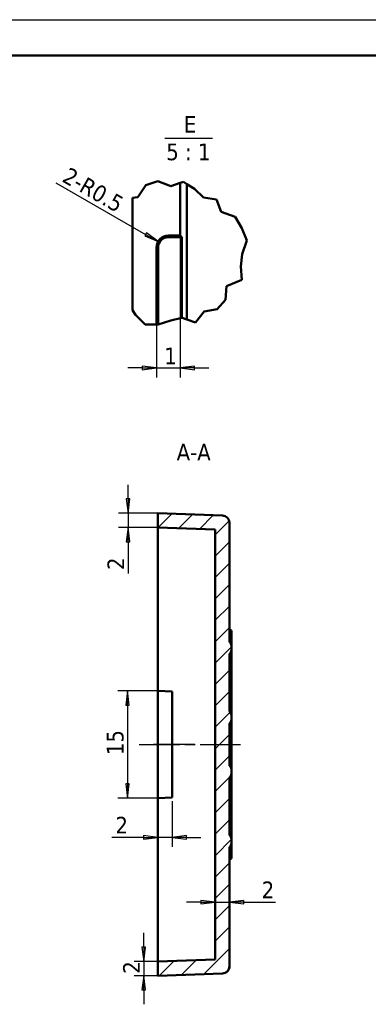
# Model space of a CAD drawing. Header units: millimetres. Extents: x -46 to 288, y -9 to 201.
# Tile 5 of 7: x 143 to 192, y 63 to 201. Entities that reach past the tile are written whole.
import ezdxf

# ---------------------------------------------------------------- set-up
doc = ezdxf.new("R2010")
doc.units = ezdxf.units.MM
doc.linetypes.add('CHAIN', pattern=[0.3543, 0.2362, -0.0295, 0.0591, -0.0295])
for name, color, linetype, lineweight in [('1轮廓实线层', 7, 'Continuous', 50), ('2细线层', 4, 'Continuous', 25), ('剖面线 (ISO)', 7, 'Continuous', 18), ('可见 (ISO)', 7, 'Continuous', 50), ('折线 (ISO)', 7, 'Continuous', 50), ('符号 (ISO)', 7, 'Continuous', 25), ('草图几何图元 (ISO)', 7, 'Continuous', 25)]:
    doc.layers.add(name, color=color, linetype=linetype, lineweight=lineweight)
doc.layers.add('中心线 (ISO)', color=1, linetype='Continuous', lineweight=25, true_color=0xff0000)
doc.styles.add('标签文本 (ISO)', font='tahoma.ttf')
doc.styles.add('注释文本 (ISO)', font='tahoma.ttf')
doc.dimstyles.new('默认 (GB)', dxfattribs={"dimscale": 0.666667, "dimtxt": 3.5, "dimasz": 3, "dimexe": 2, "dimexo": 0, "dimgap": 0.75, "dimtad": 1, "dimrnd": 1e-08, "dimdsep": 46, "dimtxsty": '注释文本 (ISO)', "dimblk": 'Filled-1', "dimcen": 0.09, "dimdle": 10, "dimclrd": 256, "dimclre": 256, "dimclrt": 256, "dimaunit": 1, "dimadec": 3, "dimazin": 2, "dimtfac": 1, "dimtmove": 0, "dimatfit": 3, "dimldrblk": 'Filled-1', "dimfxl": 1, "dimtolj": 1, "dimtzin": 0, "dimlwd": -1, "dimlwe": -1, "dimarcsym": 0})

# ---------------------------------------------------------------- blocks, each defined once
blk = doc.blocks.new('Filled-1')
at = {"color": 0}
for p, q in [((0, 0), (-1, 0.125)), ((-1, 0.125), (-1, -0.125)), ((-1, 0), (0, 0)), ((-1, -0.125), (0, 0))]:
    blk.add_line(p, q, dxfattribs=at)
at = {"color": 0, "flags": 128}
blk.add_lwpolyline([(-1, -0.125), (0, 0), (-1, 0.125), (-1, -0.125)], dxfattribs=at)
at = {"color": 0}
blk.add_solid([(-1, -0.125), (0, 0), (-1, 0.125), (-1, -0.125)], dxfattribs=at)
blk = doc.blocks.new('*D20')
at = {"layer": '2细线层'}
for p, q in [((162.42, 92.17), (162.42, 84.83)), ((164.42, 91.24), (164.42, 84.83)), ((160.42, 86.17), (155.98, 86.17)), ((164.42, 86.17), (162.42, 86.17)), ((166.42, 86.17), (168.42, 86.17))]:
    blk.add_line(p, q, dxfattribs=at)
at = {"layer": 'Defpoints', "color": 0}
for p in [(162.42, 92.17), (164.42, 91.24), (162.42, 86.17)]:
    blk.add_point(p, dxfattribs=at)
at = {"layer": '2细线层', "xscale": 2, "yscale": 2, "zscale": 2}
blk.add_blockref('Filled-1', (162.42, 86.17), dxfattribs=at)
at = {"layer": '2细线层', "xscale": 2, "yscale": 2, "zscale": 2, "rotation": 180}
blk.add_blockref('Filled-1', (164.42, 86.17), dxfattribs=at)
at = {"layer": '2细线层', "insert": (156.48, 89.05), "char_height": 2.333, "attachment_point": 1, "style": '注释文本 (ISO)'}
blk.add_mtext('\\A1;2', dxfattribs=at)
blk = doc.blocks.new('*D21')
at = {"layer": '2细线层'}
for p, q in [((160.44, 70.82), (160.44, 72.82)), ((162.42, 68.82), (159.11, 68.82)), ((160.44, 68.82), (160.44, 66.82)), ((162.42, 66.82), (159.11, 66.82)), ((160.44, 64.82), (160.44, 62.82))]:
    blk.add_line(p, q, dxfattribs=at)
at = {"layer": 'Defpoints', "color": 0}
for p in [(162.42, 68.82), (160.44, 66.82), (162.42, 66.82)]:
    blk.add_point(p, dxfattribs=at)
at = {"layer": '2细线层', "xscale": 2, "yscale": 2, "zscale": 2}
for p, rotation in [((160.44, 68.82), 270), ((160.44, 66.82), 90)]:
    blk.add_blockref('Filled-1', p, dxfattribs=dict(at, rotation=rotation))
at = {"layer": '2细线层', "insert": (157.56, 67.1), "char_height": 2.333, "attachment_point": 1, "rotation": 90, "style": '注释文本 (ISO)'}
blk.add_mtext('\\A1;2', dxfattribs=at)
blk = doc.blocks.new('*D22')
at = {"layer": '2细线层'}
for p, q in [((168.42, 77.11), (166.42, 77.11)), ((170.42, 77.11), (172.42, 77.11)), ((174.42, 77.11), (178.86, 77.11))]:
    blk.add_line(p, q, dxfattribs=at)
at = {"layer": 'Defpoints', "color": 0}
for p in [(170.42, 76.17), (172.42, 77.11), (172.42, 76.49)]:
    blk.add_point(p, dxfattribs=at)
at = {"layer": '2细线层', "xscale": 2, "yscale": 2, "zscale": 2}
blk.add_blockref('Filled-1', (170.42, 77.11), dxfattribs=at)
at = {"layer": '2细线层', "xscale": 2, "yscale": 2, "zscale": 2, "rotation": 180}
blk.add_blockref('Filled-1', (172.42, 77.11), dxfattribs=at)
at = {"layer": '2细线层', "insert": (176.92, 80), "char_height": 2.333, "attachment_point": 1, "style": '注释文本 (ISO)'}
blk.add_mtext('\\A1;2', dxfattribs=at)
blk = doc.blocks.new('*D37')
at = {"layer": '2细线层'}
blk.add_line((148.14, 177.75), (160.7, 170.54), dxfattribs=at)
at = {"layer": 'Defpoints', "color": 0}
for p in [(162.44, 169.54), (163.88, 168.71)]:
    blk.add_point(p, dxfattribs=at)
at = {"layer": '2细线层', "xscale": 2, "yscale": 2, "zscale": 2, "rotation": 330.1449634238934}
blk.add_blockref('Filled-1', (162.44, 169.54), dxfattribs=at)
at = {"layer": '2细线层', "insert": (150.04, 180.04), "char_height": 2.3333, "attachment_point": 1, "rotation": 330.145, "style": '注释文本 (ISO)'}
blk.add_mtext('\\A1;\\fTahoma|b0|i0;\\H2.3333;2-R0.5', dxfattribs=at)
blk = doc.blocks.new('*D44')
at = {"layer": '2细线层'}
for p, q in [((158.25, 133.52), (158.25, 135.52)), ((162.42, 131.52), (156.92, 131.52)), ((158.25, 131.52), (158.25, 129.52)), ((162.42, 129.52), (156.92, 129.52)), ((158.25, 127.52), (158.25, 123.08))]:
    blk.add_line(p, q, dxfattribs=at)
at = {"layer": 'Defpoints', "color": 0}
for p in [(162.42, 131.52), (158.25, 129.52), (162.42, 129.52)]:
    blk.add_point(p, dxfattribs=at)
at = {"layer": '2细线层', "xscale": 2, "yscale": 2, "zscale": 2}
for p, rotation in [((158.25, 131.52), 270), ((158.25, 129.52), 90)]:
    blk.add_blockref('Filled-1', p, dxfattribs=dict(at, rotation=rotation))
at = {"layer": '2细线层', "insert": (155.37, 123.58), "char_height": 2.333, "attachment_point": 1, "rotation": 90, "style": '注释文本 (ISO)'}
blk.add_mtext('\\A1;2', dxfattribs=at)
blk = doc.blocks.new('*D48')
at = {"layer": '2细线层'}
for p, q in [((162.42, 106.67), (156.84, 106.67)), ((158.17, 104.67), (158.17, 93.67)), ((162.42, 91.67), (156.84, 91.67))]:
    blk.add_line(p, q, dxfattribs=at)
at = {"layer": 'Defpoints', "color": 0}
for p in [(162.42, 106.67), (158.17, 91.67), (162.42, 91.67)]:
    blk.add_point(p, dxfattribs=at)
at = {"layer": '2细线层', "xscale": 2, "yscale": 2, "zscale": 2}
for p, rotation in [((158.17, 106.67), 90), ((158.17, 91.67), 270)]:
    blk.add_blockref('Filled-1', p, dxfattribs=dict(at, rotation=rotation))
at = {"layer": '2细线层', "insert": (155.28, 97.68), "char_height": 2.333, "attachment_point": 1, "rotation": 90, "style": '注释文本 (ISO)'}
blk.add_mtext('\\A1;15', dxfattribs=at)
blk = doc.blocks.new('*D50')
at = {"layer": '2细线层'}
for p, q in [((165.55, 170.38), (165.55, 150.52)), ((162.22, 157.92), (162.22, 150.52)), ((160.22, 151.85), (158.22, 151.85)), ((162.22, 151.85), (165.55, 151.85)), ((167.55, 151.85), (169.55, 151.85))]:
    blk.add_line(p, q, dxfattribs=at)
at = {"layer": 'Defpoints', "color": 0}
for p in [(165.55, 170.38), (162.22, 157.92), (165.55, 151.85)]:
    blk.add_point(p, dxfattribs=at)
at = {"layer": '2细线层', "xscale": 2, "yscale": 2, "zscale": 2}
blk.add_blockref('Filled-1', (162.22, 151.85), dxfattribs=at)
at = {"layer": '2细线层', "xscale": 2, "yscale": 2, "zscale": 2, "rotation": 180}
blk.add_blockref('Filled-1', (165.55, 151.85), dxfattribs=at)
at = {"layer": '2细线层', "insert": (163.31, 154.7), "char_height": 2.333, "attachment_point": 1, "style": '注释文本 (ISO)'}
blk.add_mtext('\\A1;1', dxfattribs=at)

msp = doc.modelspace()

# ---------------------------------------------------------------- hatches: boundary and pattern name
at = {"layer": '剖面线 (ISO)'}
h = msp.add_hatch(dxfattribs=at)
h.set_pattern_fill('ANSI31', color=256, scale=16.933333, style=0)
h.set_pattern_definition([(45, (0, 0), (-1.49671, 1.49671), [])])
edge = h.paths.add_edge_path()
edge.add_spline(control_points=[(172.423, 94.5416), (172.4698, 94.5747), (172.5129, 94.6203), (172.5993, 94.7362), (172.6457, 94.8341), (172.7043, 95.02), (172.723, 95.1441), (172.723, 95.2979), (172.7195, 95.3517), (172.7115, 95.4048)], knot_values=[0.20616048, 0.20616048, 0.20616048, 0.20616048, 0.22243303, 0.22243303, 0.24951881, 0.24951881, 0.28089974, 0.28089974, 0.29565074, 0.29565074, 0.29565074, 0.29565074], degree=3, periodic=0)
edge.add_spline(control_points=[(172.7115, 95.4048), (172.7193, 95.4556), (172.723, 95.5069), (172.723, 95.6469), (172.706, 95.7573), (172.6498, 95.9187), (172.6057, 96.0009), (172.5202, 96.1019), (172.4724, 96.144), (172.423, 96.1723)], knot_values=[0.25506125, 0.25506125, 0.25506125, 0.25506125, 0.26915047, 0.26915047, 0.29707637, 0.29707637, 0.32040334, 0.32040334, 0.33675806, 0.33675806, 0.33675806, 0.33675806], degree=3, periodic=0)
edge.add_line((172.423, 96.1723), (172.423, 102.1621))
edge.add_spline(control_points=[(172.423, 102.1621), (172.4724, 102.1905), (172.5202, 102.2325), (172.6057, 102.3335), (172.6498, 102.4157), (172.706, 102.5771), (172.723, 102.6875), (172.723, 102.8275), (172.7193, 102.8788), (172.7115, 102.9296)], knot_values=[0.01991197, 0.01991197, 0.01991197, 0.01991197, 0.03626669, 0.03626669, 0.05959366, 0.05959366, 0.08751957, 0.08751957, 0.10160878, 0.10160878, 0.10160878, 0.10160878], degree=3, periodic=0)
edge.add_spline(control_points=[(172.7115, 102.9296), (172.7195, 102.9828), (172.723, 103.0365), (172.723, 103.1903), (172.7043, 103.3144), (172.6457, 103.5003), (172.5993, 103.5982), (172.5129, 103.7141), (172.4698, 103.7597), (172.423, 103.7928)], knot_values=[0.07581872, 0.07581872, 0.07581872, 0.07581872, 0.09056972, 0.09056972, 0.12195066, 0.12195066, 0.14903643, 0.14903643, 0.16530899, 0.16530899, 0.16530899, 0.16530899], degree=3, periodic=0)
edge.add_line((172.423, 103.7928), (172.423, 111.8621))
edge.add_spline(control_points=[(172.423, 111.8621), (172.4698, 111.8953), (172.5129, 111.9408), (172.5993, 112.0567), (172.6457, 112.1546), (172.7043, 112.3405), (172.723, 112.4646), (172.723, 112.6184), (172.7195, 112.6722), (172.7115, 112.7253)], knot_values=[0.20616048, 0.20616048, 0.20616048, 0.20616048, 0.22243303, 0.22243303, 0.24951881, 0.24951881, 0.28089974, 0.28089974, 0.29565074, 0.29565074, 0.29565074, 0.29565074], degree=3, periodic=0)
edge.add_spline(control_points=[(172.7115, 112.7253), (172.7193, 112.7761), (172.723, 112.8274), (172.723, 112.9674), (172.706, 113.0778), (172.6498, 113.2392), (172.6057, 113.3214), (172.5202, 113.4224), (172.4724, 113.4645), (172.423, 113.4929)], knot_values=[0.25506125, 0.25506125, 0.25506125, 0.25506125, 0.26915047, 0.26915047, 0.29707637, 0.29707637, 0.32040334, 0.32040334, 0.33675806, 0.33675806, 0.33675806, 0.33675806], degree=3, periodic=0)
edge.add_line((172.423, 113.4929), (172.423, 130.2015))
edge.add_ellipse((171.423, 130.2015), major_axis=(0, 1), ratio=1, start_angle=270, end_angle=358)
edge.add_line((171.4579, 131.2009), (162.423, 131.5164))
edge.add_line((162.423, 131.5164), (162.423, 129.5164))
edge.add_line((162.423, 129.5164), (170.423, 129.237))
edge.add_line((170.423, 129.237), (170.423, 69.0975))
edge.add_line((170.423, 69.0975), (162.423, 68.8182))
edge.add_line((162.423, 68.8182), (162.423, 66.8182))
edge.add_line((162.423, 66.8182), (171.4579, 67.1337))
edge.add_spline(control_points=[(171.4579, 67.1337), (171.5731, 67.1377), (171.7022, 67.1663), (171.9197, 67.2564), (172.0428, 67.3387), (172.2174, 67.5132), (172.2996, 67.6364), (172.3941, 67.8644), (172.423, 68.0097), (172.423, 68.1331)], knot_values=[0.0034372, 0.0034372, 0.0034372, 0.0034372, 0.03702403, 0.03702403, 0.07404812, 0.07404812, 0.11107226, 0.11107226, 0.14809646, 0.14809646, 0.14809646, 0.14809646], degree=3, periodic=0)
edge.add_line((172.423, 68.1331), (172.423, 84.8415))
edge.add_spline(control_points=[(172.423, 84.8415), (172.4724, 84.8699), (172.5202, 84.912), (172.6057, 85.013), (172.6498, 85.0952), (172.706, 85.2566), (172.723, 85.367), (172.723, 85.507), (172.7193, 85.5583), (172.7115, 85.6091)], knot_values=[0.01991197, 0.01991197, 0.01991197, 0.01991197, 0.03626669, 0.03626669, 0.05959366, 0.05959366, 0.08751957, 0.08751957, 0.10160878, 0.10160878, 0.10160878, 0.10160878], degree=3, periodic=0)
edge.add_spline(control_points=[(172.7115, 85.6091), (172.7195, 85.6622), (172.723, 85.716), (172.723, 85.8698), (172.7043, 85.9939), (172.6457, 86.1798), (172.5993, 86.2777), (172.5129, 86.3936), (172.4698, 86.4391), (172.423, 86.4723)], knot_values=[0.07581872, 0.07581872, 0.07581872, 0.07581872, 0.09056972, 0.09056972, 0.12195066, 0.12195066, 0.14903643, 0.14903643, 0.16530899, 0.16530899, 0.16530899, 0.16530899], degree=3, periodic=0)
edge.add_line((172.423, 86.4723), (172.423, 94.5416))

# ---------------------------------------------------------------- linework, layer by layer
at = {"layer": '1轮廓实线层'}
msp.add_line((283.3333, 195.5836), (16.6667, 195.5836), dxfattribs=at)
at = {"layer": '2细线层'}
msp.add_line((-8.3021, 200.5774), (288.3271, 200.5774), dxfattribs=at)
at = {"layer": '中心线 (ISO)', "linetype": 'CHAIN', "ltscale": 23.990969}
msp.add_line((159.814, 99.1672), (174.3888, 99.1672), dxfattribs=at)
at = {"layer": '可见 (ISO)'}
for p, q in [((165.5494, 177.7423), (165.5494, 170.379)), ((166.4807, 158.6296), (166.4807, 177.5711)), ((158.8828, 175.6591), (158.8828, 159.9368)), ((163.8828, 170.379), (165.5494, 170.379)), ((165.7822, 170.1462), (163.8828, 170.1462)), ((165.5494, 170.379), (165.7822, 170.1462)), ((165.7822, 170.1462), (165.7822, 158.8576)), ((162.2161, 157.9163), (162.2161, 168.7124)), ((162.4489, 168.7124), (162.4489, 157.9111)), ((171.4579, 131.2009), (162.423, 131.5164)), ((162.423, 131.5164), (162.423, 129.5164)), ((162.423, 129.5164), (170.423, 129.237)), ((162.423, 129.5164), (162.423, 121.5225)), ((172.423, 113.4929), (172.423, 130.2015)), ((170.423, 129.237), (170.423, 69.0975)), ((162.423, 121.5225), (162.423, 106.6672)), ((172.723, 112.8744), (172.723, 114.8275)), ((172.423, 103.7928), (172.423, 111.8621)), ((172.723, 112.7264), (172.723, 112.8744)), ((172.723, 112.5692), (172.723, 112.7264)), ((172.723, 103.0857), (172.723, 112.5692)), ((162.423, 106.6672), (164.423, 106.5974)), ((162.423, 106.1672), (162.423, 106.6672)), ((162.423, 92.1672), (162.423, 106.1672)), ((164.423, 106.5974), (164.423, 91.737)), ((172.423, 96.1723), (172.423, 102.1621)), ((172.723, 102.9285), (172.723, 103.0857)), ((172.723, 102.7806), (172.723, 102.9285)), ((172.723, 101.0478), (172.723, 102.7806)), ((172.723, 97.2866), (172.723, 101.0478)), ((172.723, 95.5538), (172.723, 97.2866)), ((172.723, 95.4059), (172.723, 95.5538)), ((172.723, 95.2487), (172.723, 95.4059)), ((172.723, 85.7652), (172.723, 95.2487)), ((172.423, 86.4723), (172.423, 94.5416)), ((162.423, 91.6672), (162.423, 92.1672)), ((164.423, 91.737), (162.423, 91.6672)), ((162.423, 91.6672), (162.423, 76.9454)), ((172.723, 85.608), (172.723, 85.7652)), ((172.723, 85.46), (172.723, 85.608)), ((172.723, 83.5069), (172.723, 85.46)), ((172.423, 68.1331), (172.423, 84.8415)), ((162.423, 76.9454), (162.423, 70.7978)), ((162.423, 70.7978), (162.423, 68.8182)), ((170.423, 69.0975), (162.423, 68.8182)), ((162.423, 68.8182), (162.423, 66.8182)), ((162.423, 66.8182), (171.4579, 67.1337)), ((171.4579, 67.1335), (162.423, 66.818)), ((162.423, 66.8182), (162.423, 66.818))]:
    msp.add_line(p, q, dxfattribs=at)
for centre, radius, start, end in [((163.8828, 168.7124), 1.6667, 90, 180), ((163.8828, 168.7124), 1.4339, 90, 180), ((171.423, 130.2015), 1, 0, 88), ((172.223, 114.8275), 0.5, 0, 66.421822), ((172.223, 83.5069), 0.5, 293.578178, 0), ((171.423, 68.1329), 1, 272, 0)]:
    msp.add_arc(centre, radius, start, end, dxfattribs=at)
for points, knots in [([(172.7115, 112.7253), (172.7193, 112.7761), (172.723, 112.8274), (172.723, 112.9674), (172.706, 113.0778), (172.6498, 113.2392), (172.6057, 113.3214), (172.5202, 113.4224), (172.4724, 113.4645), (172.423, 113.4929)], [0.2550612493, 0.2550612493, 0.2550612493, 0.2550612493, 0.2691504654, 0.2691504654, 0.2970763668, 0.2970763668, 0.3204033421, 0.3204033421, 0.3367580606, 0.3367580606, 0.3367580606, 0.3367580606]), ([(172.423, 111.8621), (172.4698, 111.8953), (172.5129, 111.9408), (172.5993, 112.0567), (172.6457, 112.1546), (172.7043, 112.3405), (172.723, 112.4646), (172.723, 112.6184), (172.7195, 112.6722), (172.7115, 112.7253)], [0.2061604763, 0.2061604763, 0.2061604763, 0.2061604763, 0.2224330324, 0.2224330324, 0.2495188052, 0.2495188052, 0.2808997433, 0.2808997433, 0.2956507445, 0.2956507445, 0.2956507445, 0.2956507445]), ([(172.723, 112.7264), (172.723, 112.7264), (172.723, 112.7264), (172.7228, 112.7264), (172.7189, 112.726), (172.7115, 112.7253)], [-0.0004364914, -0.0004364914, -0.0004364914, -0.0004364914, 0, 0, 0.0146993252, 0.0146993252, 0.0146993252, 0.0146993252]), ([(172.7115, 102.9296), (172.7195, 102.9828), (172.723, 103.0365), (172.723, 103.1903), (172.7043, 103.3144), (172.6457, 103.5003), (172.5993, 103.5982), (172.5129, 103.7141), (172.4698, 103.7597), (172.423, 103.7928)], [0.0758187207, 0.0758187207, 0.0758187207, 0.0758187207, 0.0905697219, 0.0905697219, 0.12195066, 0.12195066, 0.1490364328, 0.1490364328, 0.1653089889, 0.1653089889, 0.1653089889, 0.1653089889]), ([(172.423, 102.1621), (172.4724, 102.1905), (172.5202, 102.2325), (172.6057, 102.3335), (172.6498, 102.4157), (172.706, 102.5771), (172.723, 102.6875), (172.723, 102.8275), (172.7193, 102.8788), (172.7115, 102.9296)], [0.0199119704, 0.0199119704, 0.0199119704, 0.0199119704, 0.036266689, 0.036266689, 0.0595936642, 0.0595936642, 0.0875195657, 0.0875195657, 0.1016087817, 0.1016087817, 0.1016087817, 0.1016087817]), ([(172.7115, 102.9296), (172.7189, 102.9289), (172.7228, 102.9285), (172.723, 102.9285), (172.723, 102.9285), (172.723, 102.9285)], [0.2047821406, 0.2047821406, 0.2047821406, 0.2047821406, 0.2224626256, 0.2224626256, 0.2229937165, 0.2229937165, 0.2229937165, 0.2229937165]), ([(172.723, 101.0478), (172.723, 101.0471), (172.723, 101.0464), (172.7227, 101.0101), (172.7149, 100.9744), (172.6841, 100.9072), (172.6617, 100.8752), (172.5985, 100.8139), (172.5563, 100.7846), (172.4792, 100.7491), (172.4521, 100.7389), (172.423, 100.7303)], [-0.0004446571, -0.0004446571, -0.0004446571, -0.0004446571, 0, 0, 0.0213041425, 0.0213041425, 0.0414179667, 0.0414179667, 0.0628150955, 0.0628150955, 0.0730700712, 0.0730700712, 0.0730700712, 0.0730700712]), ([(172.723, 97.2866), (172.723, 97.2873), (172.723, 97.288), (172.7227, 97.3243), (172.7149, 97.36), (172.6841, 97.4272), (172.6617, 97.4592), (172.5984, 97.5205), (172.5563, 97.5498), (172.4792, 97.5853), (172.4521, 97.5955), (172.423, 97.6041)], [-0.0004442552, -0.0004442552, -0.0004442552, -0.0004442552, 0, 0, 0.0213046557, 0.0213046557, 0.0414230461, 0.0414230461, 0.0628168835, 0.0628168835, 0.0730704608, 0.0730704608, 0.0730704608, 0.0730704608]), ([(172.7115, 95.4048), (172.7193, 95.4556), (172.723, 95.5069), (172.723, 95.6469), (172.706, 95.7573), (172.6498, 95.9187), (172.6057, 96.0009), (172.5202, 96.1019), (172.4724, 96.144), (172.423, 96.1723)], [0.2550612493, 0.2550612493, 0.2550612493, 0.2550612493, 0.2691504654, 0.2691504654, 0.2970763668, 0.2970763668, 0.3204033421, 0.3204033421, 0.3367580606, 0.3367580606, 0.3367580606, 0.3367580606]), ([(172.423, 94.5416), (172.4698, 94.5747), (172.5129, 94.6203), (172.5993, 94.7362), (172.6457, 94.8341), (172.7043, 95.02), (172.723, 95.1441), (172.723, 95.2979), (172.7195, 95.3517), (172.7115, 95.4048)], [0.2061604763, 0.2061604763, 0.2061604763, 0.2061604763, 0.2224330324, 0.2224330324, 0.2495188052, 0.2495188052, 0.2808997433, 0.2808997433, 0.2956507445, 0.2956507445, 0.2956507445, 0.2956507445]), ([(172.7115, 95.4048), (172.7189, 95.4055), (172.7228, 95.4059), (172.723, 95.4059), (172.723, 95.4059), (172.723, 95.4059)], [0.1753301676, 0.1753301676, 0.1753301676, 0.1753301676, 0.1898612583, 0.1898612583, 0.1902977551, 0.1902977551, 0.1902977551, 0.1902977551]), ([(172.7115, 85.6091), (172.7195, 85.6622), (172.723, 85.716), (172.723, 85.8698), (172.7043, 85.9939), (172.6457, 86.1798), (172.5993, 86.2777), (172.5129, 86.3936), (172.4698, 86.4391), (172.423, 86.4723)], [0.0758187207, 0.0758187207, 0.0758187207, 0.0758187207, 0.0905697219, 0.0905697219, 0.12195066, 0.12195066, 0.1490364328, 0.1490364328, 0.1653089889, 0.1653089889, 0.1653089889, 0.1653089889]), ([(172.423, 84.8415), (172.4724, 84.8699), (172.5202, 84.912), (172.6057, 85.013), (172.6498, 85.0952), (172.706, 85.2566), (172.723, 85.367), (172.723, 85.507), (172.7193, 85.5583), (172.7115, 85.6091)], [0.0199119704, 0.0199119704, 0.0199119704, 0.0199119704, 0.036266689, 0.036266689, 0.0595936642, 0.0595936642, 0.0875195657, 0.0875195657, 0.1016087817, 0.1016087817, 0.1016087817, 0.1016087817]), ([(172.723, 85.608), (172.723, 85.608), (172.723, 85.608), (172.7228, 85.608), (172.7189, 85.6084), (172.7115, 85.6091)], [-0.0004364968, -0.0004364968, -0.0004364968, -0.0004364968, 0, 0, 0.0145310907, 0.0145310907, 0.0145310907, 0.0145310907]), ([(171.4579, 67.1337), (171.5731, 67.1377), (171.7022, 67.1663), (171.9197, 67.2564), (172.0428, 67.3387), (172.2174, 67.5132), (172.2996, 67.6364), (172.3941, 67.8644), (172.423, 68.0097), (172.423, 68.1331)], [0.003437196, 0.003437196, 0.003437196, 0.003437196, 0.037024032, 0.037024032, 0.074048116, 0.074048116, 0.111072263, 0.111072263, 0.148096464, 0.148096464, 0.148096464, 0.148096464])]:
    msp.add_open_spline(points, degree=3, knots=knots, dxfattribs=at)
at = {"layer": '折线 (ISO)'}
for p, q in [((160.712, 177.4114), (162.4124, 178.0055)), ((162.4124, 178.0055), (164.2135, 177.3074)), ((164.2135, 177.3074), (165.5494, 177.7423)), ((165.5494, 177.7423), (165.9936, 177.8869)), ((165.9936, 177.8869), (166.4807, 177.5711)), ((159.6186, 175.7498), (160.712, 177.4114)), ((166.4807, 177.5711), (167.5263, 176.893)), ((167.5263, 176.893), (168.7719, 175.6867)), ((158.8828, 175.6591), (159.6186, 175.7498)), ((168.7719, 175.6867), (170.6142, 175.4193)), ((170.6142, 175.4193), (171.2741, 173.7158)), ((171.2741, 173.7158), (173.219, 172.9906)), ((173.219, 172.9906), (174.1508, 171.4081)), ((174.1508, 171.4081), (174.8553, 169.6677)), ((174.8553, 169.6677), (174.2069, 167.7912)), ((174.2069, 167.7912), (174.0085, 166.0641)), ((174.0085, 166.0641), (174.136, 164.1797)), ((174.136, 164.1797), (172.0238, 163.282)), ((172.0238, 163.282), (171.8436, 161.3888)), ((171.8436, 161.3888), (170.6813, 160.0832)), ((159.307, 159.2929), (158.8828, 159.9368)), ((170.6813, 160.0832), (168.8626, 159.7388)), ((160.6321, 157.9515), (159.307, 159.2929)), ((164.2135, 158.5049), (162.4713, 157.9106)), ((165.7822, 158.8576), (164.2135, 158.5049)), ((165.7885, 158.859), (165.7822, 158.8576)), ((166.4807, 158.6296), (165.7885, 158.859)), ((167.6944, 158.2274), (166.4807, 158.6296)), ((168.8626, 159.7388), (167.6944, 158.2274)), ((162.2161, 157.9163), (160.6321, 157.9515)), ((162.4489, 157.9111), (162.2161, 157.9163)), ((162.4713, 157.9106), (162.4489, 157.9111))]:
    msp.add_line(p, q, dxfattribs=at)
at = {"layer": '符号 (ISO)'}
msp.add_line((163.3959, 184.014), (170.0366, 184.014), dxfattribs=at)
at = {"layer": '草图几何图元 (ISO)'}
msp.add_line((167.5739, 99.1672), (161.814, 99.1672), dxfattribs=at)

# ---------------------------------------------------------------- texts
at = {"layer": '符号 (ISO)', "attachment_point": 7, "style": '标签文本 (ISO)'}
for s, insert, char_height in [('E', (166.0495, 184.7644), 2.3333), ('5 : 1', (163.5882, 180.8735), 2.33333), ('A-A', (165.0365, 138.9107), 2.33333)]:
    msp.add_mtext(s, dxfattribs=dict(at, insert=insert, char_height=char_height))

# ---------------------------------------------------------------- dimensions: what is measured, and where the dimension line sits
at = {"layer": '2细线层'}
dim = msp.add_radius_dim(center=(163.8828, 168.7124), mpoint=(162.4373, 169.5421), text='\\fTahoma|b0|i0;\\H2.3333;2-<>', dimstyle='默认 (GB)', override={"dimgap": 0.75, "dimdec": 2, "dimlfac": 0.3, "dimcen": 0, "dimtol": 0, "dimlim": 0, "dimtp": 0, "dimtm": 0, "dimtdec": 2, "dimtofl": 0}, dxfattribs=at)
dim.commit()
dim.dimension.update_dxf_attribs({"geometry": '*D37', "text_midpoint": (152.5005, 175.2456), "dimtype": 164})
dim = msp.add_linear_dim(base=(165.5494, 151.8548), p1=(162.2161, 157.9163), p2=(165.5494, 170.379), dimstyle='默认 (GB)', override={"dimgap": 0.75, "dimdec": 2, "dimlfac": 0.3, "dimtol": 0, "dimlim": 0, "dimtp": 0, "dimtm": 0, "dimtdec": 2, "dimtofl": 1, "dimatfit": 1}, dxfattribs=at)
dim.commit()
dim.dimension.update_dxf_attribs({"geometry": '*D50', "text_midpoint": (163.8828, 151.8548), "dimtype": 160})
for base, p1, p2, angle, override, picture, middle in [((158.2511, 129.5164), (162.423, 131.5164), (162.423, 129.5164), 90, {"dimgap": 0.75, "dimdec": 2, "dimtol": 0, "dimlim": 0, "dimtp": 0, "dimtm": 0, "dimtdec": 2, "dimtofl": 1, "dimatfit": 1}, '*D44', (158.2511, 124.2964)), ((158.1685, 91.6672), (162.423, 106.6672), (162.423, 91.6672), 90, {"dimgap": 0.75, "dimdec": 2, "dimtol": 0, "dimlim": 0, "dimtp": 0, "dimtm": 0, "dimtdec": 2, "dimtofl": 0, "dimatfit": 1}, '*D48', (158.1685, 99.1672)), ((162.423, 86.1664), (164.423, 91.2373), (162.423, 92.1672), 180, {"dimgap": 0.75, "dimdec": 2, "dimtol": 0, "dimlim": 0, "dimtp": 0, "dimtm": 0, "dimtdec": 2, "dimtofl": 1, "dimatfit": 1}, '*D20', (157.2029, 86.1664)), ((172.423, 77.1137), (170.423, 76.1692), (172.423, 76.4873), 180, {"dimgap": 0.75, "dimdec": 2, "dimse1": 1, "dimse2": 1, "dimtol": 0, "dimlim": 0, "dimtp": 0, "dimtm": 0, "dimtdec": 2, "dimtofl": 1, "dimatfit": 1}, '*D22', (177.643, 77.1137)), ((160.4409, 66.8182), (162.423, 68.8182), (162.423, 66.8182), 90, {"dimgap": 0.75, "dimdec": 2, "dimtol": 0, "dimlim": 0, "dimtp": 0, "dimtm": 0, "dimtdec": 2, "dimtofl": 1, "dimatfit": 1}, '*D21', (160.4409, 67.8182))]:
    dim = msp.add_linear_dim(base=base, p1=p1, p2=p2, angle=angle, dimstyle='默认 (GB)', override=override, dxfattribs=at)
    dim.commit()
    dim.dimension.update_dxf_attribs({"geometry": picture, "text_midpoint": middle, "dimtype": 160})

doc.saveas('drawing.dxf')
